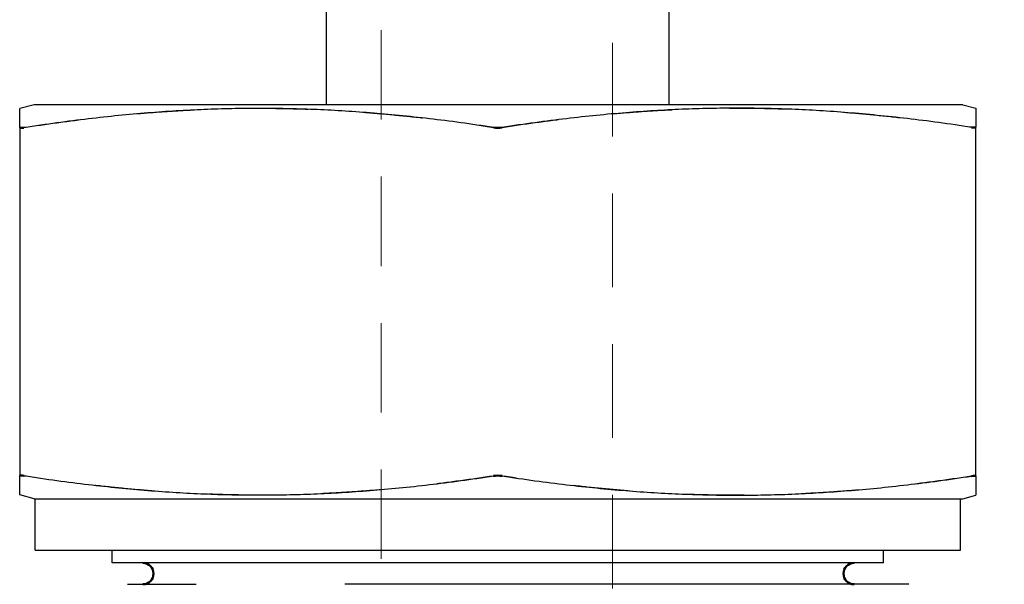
# Model space of a CAD drawing. Header units: inches. Extents: x 0.2 to 10.9, y 0.3 to 8.6.
# Tile 7 of 16: x 1.9 to 3.6, y 4.6 to 5.5. Entities that reach past the tile are written whole.
import ezdxf

# ---------------------------------------------------------------- set-up
doc = ezdxf.new("R2010")
doc.units = ezdxf.units.IN
doc.header["$MEASUREMENT"] = 0
doc.linetypes.add('DASHED', pattern=[0.2067, 0.1654, -0.0413])
doc.layers.add('Dimensions', color=18, linetype='Continuous')
for name, color, linetype, lineweight in [('Geometry', 255, 'Continuous', 25), ('Hidden', 250, 'DASHED', 18), ('Hidden (ANSI)', 7, 'DASHED', 35), ('Visible (ANSI)', 7, 'Continuous', 50)]:
    doc.layers.add(name, color=color, linetype=linetype, lineweight=lineweight)
doc.styles.add('Note Text (ANSI)', font='tahoma.ttf')
doc.dimstyles.new('Default (ANSI)', dxfattribs={"dimtxt": 0.12, "dimasz": 0.098425, "dimexe": 0.125, "dimexo": 0.125, "dimgap": 0.031496, "dimtad": 0, "dimtih": 1, "dimtoh": 1, "dimrnd": 1e-08, "dimzin": 4, "dimdsep": 46, "dimtxsty": 'Note Text (ANSI)', "dimcen": 0.09, "dimdle": 0.393701, "dimclrd": 256, "dimclre": 256, "dimclrt": 256, "dimadec": 0, "dimazin": 1, "dimtfac": 1, "dimtofl": 0, "dimtmove": 0, "dimatfit": 3, "dimfxl": 1, "dimtolj": 1, "dimtzin": 4, "dimlwd": -1, "dimlwe": -1, "dimarcsym": 0})

# ---------------------------------------------------------------- blocks, each defined once
blk = doc.blocks.new('*D4')
at = {"layer": 'Defpoints', "color": 0}
for p in [(2.7213, 7.3953), (2.7129, 3.0739), (4.9003, 3.0739)]:
    blk.add_point(p, dxfattribs=at)
at = {"layer": 'Dimensions'}
for p, q in [((2.8463, 7.3953), (5.0253, 7.3953)), ((4.9003, 7.2969), (4.9003, 5.3446)), ((4.9003, 3.1723), (4.9003, 5.1246)), ((2.8379, 3.0739), (5.0253, 3.0739))]:
    blk.add_line(p, q, dxfattribs=at)
for points in [[(4.8839, 7.2969), (4.9167, 7.2969), (4.9003, 7.3953)], [(4.8839, 3.1723), (4.9167, 3.1723), (4.9003, 3.0739)]]:
    blk.add_solid(points, dxfattribs=at)
at = {"layer": 'Dimensions', "insert": (4.9003, 5.2346), "char_height": 0.12, "attachment_point": 5, "style": 'Note Text (ANSI)'}
blk.add_mtext('\\A1;1.4 [36.6]', dxfattribs=at)

msp = doc.modelspace()

# ---------------------------------------------------------------- linework, layer by layer
at = {"layer": 'Geometry'}
for p, q in [((2.4174, 5.3924), (2.4174, 5.6377)), ((3.0174, 5.3924), (3.0174, 5.6377)), ((1.9057, 5.3924), (1.8804, 5.3856)), ((3.5315, 5.3924), (1.9057, 5.3924)), ((3.5315, 5.3924), (3.5544, 5.3863)), ((1.8804, 5.3522), (1.8804, 4.7426)), ((3.5544, 4.742), (3.5544, 5.3528)), ((1.9057, 4.7024), (1.8804, 4.7092)), ((3.5315, 4.7024), (3.5544, 4.7085)), ((1.9057, 4.7024), (3.5315, 4.7024)), ((1.9074, 4.6124), (1.9074, 4.7024)), ((3.5274, 4.6124), (3.5274, 4.7024)), ((1.9074, 4.6124), (3.5274, 4.6124)), ((2.0424, 4.5899), (2.0424, 4.6124)), ((3.3924, 4.5899), (3.3924, 4.6124)), ((3.3924, 4.5899), (2.0424, 4.5899))]:
    msp.add_line(p, q, dxfattribs=at)
for points, weights in [([(1.8804, 5.3522), (1.8804, 5.3856), (1.8804, 5.3856)], [1.13128393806, 1.21538869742, 1.21538869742]), ([(2.7099, 5.3526), (2.2992, 5.4151), (1.8879, 5.3522)], [1.13230368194, 1.3011470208, 1.13139129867]), ([(3.5469, 5.3528), (3.136, 5.4155), (2.7249, 5.3526)], [1.13283905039, 1.30251300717, 1.13240787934]), ([(3.5544, 5.3863), (3.5544, 5.3863), (3.5544, 5.3528)], [1.21752626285, 1.21752626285, 1.13283494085]), ([(1.8804, 4.7092), (1.8804, 4.7092), (1.8804, 4.7426)], [1.21538869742, 1.21538869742, 1.13128393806]), ([(1.8879, 4.7426), (2.2992, 4.6797), (2.7099, 4.7422)], [1.13139129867, 1.3011470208, 1.13230368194]), ([(2.7249, 4.7422), (3.136, 4.6793), (3.5469, 4.742)], [1.13240787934, 1.30251300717, 1.13283905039]), ([(3.5544, 4.742), (3.5544, 4.7085), (3.5544, 4.7085)], [1.13283494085, 1.21752626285, 1.21752626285])]:
    msp.add_rational_spline(points, weights, degree=2, dxfattribs=at)
for points, knots in [([(2.0693, 4.5524), (2.0693, 4.5524), (2.077, 4.5524), (2.118, 4.5524), (2.1592, 4.5524), (2.1895, 4.5524)], [1.8955056, 1.8955056, 1.8955056, 1.8955056, 2.0837984, 2.0837984, 2.3991365, 2.3991365, 2.3991365, 2.3991365]), ([(3.123, 4.5524), (3.0719, 4.5524), (3.0163, 4.5524), (2.958, 4.5524), (2.9563, 4.5524), (2.9546, 4.5524), (2.9528, 4.5524), (2.849, 4.5524), (2.7374, 4.5524), (2.6318, 4.5524), (2.5681, 4.5524), (2.5063, 4.5524), (2.4497, 4.5524)], [-0.7622288, -0.7622288, -0.7622288, -0.7622288, -0.6072921, -0.6072921, -0.6072921, -0.6027049, -0.6027049, -0.6027049, -0.3272314, -0.3272314, -0.3272314, -0.1612083, -0.1612083, -0.1612083, -0.1612083]), ([(3.437, 4.5524), (3.437, 4.5524), (3.4281, 4.5524), (3.4103, 4.5524), (3.3787, 4.5524), (3.319, 4.5524), (3.2376, 4.5524), (3.203, 4.5524), (3.1644, 4.5524), (3.123, 4.5524)], [-1.3488052, -1.3488052, -1.3488052, -1.3488052, -1.1824294, -1.1824294, -1.1824294, -0.8876652, -0.8876652, -0.8876652, -0.7622288, -0.7622288, -0.7622288, -0.7622288])]:
    msp.add_open_spline(points, degree=3, knots=knots, dxfattribs=at)
at = {"layer": 'Hidden', "ltscale": 0.946215}
msp.add_line((2.5134, 6.2924), (2.5134, 4.5322), dxfattribs=at)
at = {"layer": 'Hidden', "ltscale": 0.99086}
msp.add_line((2.9184, 6.2924), (2.9184, 4.4491), dxfattribs=at)
at = {"layer": 'Hidden', "ltscale": 0.604485}
for points, weights in [([(1.8879, 5.352), (2.299, 5.4148), (2.7099, 5.3522)], [1.1307989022, 1.29968031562, 1.13122729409]), ([(2.7099, 4.7426), (2.299, 4.68), (1.8879, 4.7428)], [1.13122729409, 1.29968031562, 1.1307989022])]:
    msp.add_rational_spline(points, weights, degree=2, dxfattribs=at)
at = {"layer": 'Hidden', "ltscale": 0.60449}
for points, weights in [([(2.7249, 5.3522), (3.1362, 5.4151), (3.5469, 5.3526)], [1.13133054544, 1.30103995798, 1.13224270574]), ([(3.5469, 4.7422), (3.1362, 4.6797), (2.7249, 4.7426)], [1.13224270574, 1.30103995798, 1.13133054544])]:
    msp.add_rational_spline(points, weights, degree=2, dxfattribs=at)
at = {"layer": 'Hidden (ANSI)', "ltscale": 0.009903}
for centre, major_axis, ratio, start_param, end_param in [((1.8954, 5.3554), (0.015, 0.0035), 0.125407, 3.112415, 4.160095), ((2.7174, 5.3556), (0.015, 0), 0.263927, 4.188452, 5.236132), ((3.5394, 5.356), (-0.015, 0.0035), 0.125699, 2.123136, 3.170817), ((1.8954, 4.7394), (-0.015, 0.0035), 0.125407, 5.264683, 6.312363), ((2.7174, 4.7392), (0.015, 0), 0.263927, 1.047053, 2.094734), ((3.5394, 4.7388), (0.015, 0.0035), 0.125699, 6.253961, 7.301642)]:
    msp.add_ellipse(centre, major_axis=major_axis, ratio=ratio, start_param=start_param, end_param=end_param, dxfattribs=at)
at = {"layer": 'Visible (ANSI)'}
for centre, start, end in [((2.096, 4.5711), 270, 90), ((3.3413, 4.5711), 90, 270)]:
    msp.add_arc(centre, 0.0187, start, end, dxfattribs=at)
for centre, major_axis, ratio, start_param, end_param in [((1.8954, 5.3556), (-0.015, -0.0035), 0.125088, 6.254061, 7.301742), ((2.7174, 5.356), (0.015, 0), 0.263921, 4.188451, 5.236132), ((3.5394, 5.3562), (0.015, -0.0035), 0.125379, 5.264675, 6.312356), ((1.8954, 4.7391), (0.015, -0.0035), 0.125088, 2.123036, 3.170717), ((2.7174, 4.7388), (0.015, 0), 0.263921, 1.047053, 2.094734), ((3.5394, 4.7386), (-0.015, -0.0035), 0.125379, 3.112421, 4.160103)]:
    msp.add_ellipse(centre, major_axis=major_axis, ratio=ratio, start_param=start_param, end_param=end_param, dxfattribs=at)

# ---------------------------------------------------------------- dimensions: what is measured, and where the dimension line sits
at = {"layer": 'Dimensions'}
dim = msp.add_linear_dim(base=(4.9003, 3.0739), p1=(2.7213, 7.3953), p2=(2.7129, 3.0739), angle=90, dimstyle='Default (ANSI)', override={"dimdec": 1, "dimlfac": 0.333333}, dxfattribs=at)
dim.commit()
dim.dimension.update_dxf_attribs({"geometry": '*D4', "text_midpoint": (4.9003, 5.2346)})

doc.saveas('drawing.dxf')
